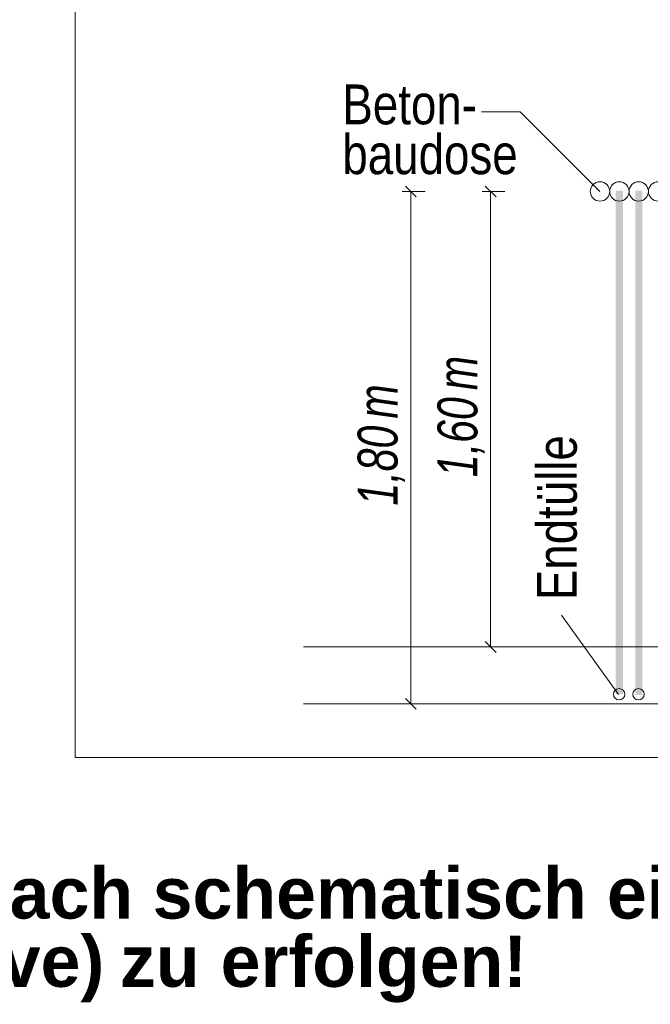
# Model space of a CAD drawing. Extents: x -620 to 3480, y 62 to 1102.
# Tile 203 of 256: x 194 to 216, y 760 to 795. Entities that reach past the tile are written whole.
import ezdxf
from ezdxf.lldxf.tags import DXFTag

# ---------------------------------------------------------------- set-up
doc = ezdxf.new("R2010")
doc.units = 0
doc.layers.get('0').update_dxf_attribs({"lineweight": 13})
for name, color, linetype, lineweight, true_color in [('E_Aussparung Bemaßung-A06G9STT8I', 5, 'Continuous', 9, 0x0000ff), ('E_Betonbaudose', 1, 'Continuous', 13, 0xff0000), ('E_Detail_Beschriftung', 7, 'Continuous', 13, 0x009900)]:
    doc.layers.add(name, color=color, linetype=linetype, lineweight=lineweight, true_color=true_color)
doc.layers.add('E_Detail_Linie_Text_Bem', color=7, linetype='Continuous', lineweight=13)
doc.styles.get("Standard").update_dxf_attribs({"font": 'ARIALN.TTF'})
tags = doc.linetypes.add('fein_strichliert-A06G9STX8I', pattern=[4, 1, -2, 1]).pattern_tags.tags
tags[8:9] = [DXFTag(74, 4), DXFTag(75, 0), DXFTag(340, '0'), DXFTag(46, 0.0), DXFTag(50, 0.0), DXFTag(44, 0.0), DXFTag(45, 0.0)]
tags[6:7] = [DXFTag(74, 4), DXFTag(75, 0), DXFTag(340, '0'), DXFTag(46, 0.0), DXFTag(50, 0.0), DXFTag(44, 0.0), DXFTag(45, 0.0)]
tags[4:5] = [DXFTag(74, 4), DXFTag(75, 0), DXFTag(340, '0'), DXFTag(46, 0.0), DXFTag(50, 0.0), DXFTag(44, 0.0), DXFTag(45, 0.0)]

# ---------------------------------------------------------------- blocks, each defined once
blk = doc.blocks.new('Referenz-A06G9STY8I')
at = {"layer": 'E_Aussparung Bemaßung-A06G9STT8I', "linetype": 'Continuous', "ltscale": 0.13}
for p, q in [((207.079, 789.166), (207.461, 788.784)), ((209.879, 789.166), (210.261, 788.784)), ((206.97, 788.975), (207.77, 788.975)), ((207.27, 770.975), (207.27, 788.975)), ((209.77, 788.975), (210.57, 788.975)), ((210.07, 772.975), (210.07, 788.975)), ((209.879, 773.166), (210.261, 772.784)), ((210.37, 772.975), (209.57, 772.975)), ((207.079, 771.166), (207.461, 770.784)), ((206.97, 770.975), (207.77, 770.975))]:
    blk.add_line(p, q, dxfattribs=at)
at = {"layer": 'E_Betonbaudose', "linetype": 'Continuous', "ltscale": 0.13}
for centre, radius in [((213.907, 788.975), 0.34), ((214.587, 788.975), 0.34), ((215.267, 788.975), 0.34), ((215.947, 788.975), 0.34), ((214.578, 771.311), 0.2), ((215.258, 771.311), 0.2)]:
    blk.add_circle(centre, radius, dxfattribs=at)
at = {"layer": 'E_Detail_Linie_Text_Bem', "linetype": 'fein_strichliert-A06G9STX8I', "ltscale": 0.65}
for p, q in [((195.486, 830.402), (195.486, 769.085)), ((195.486, 769.085), (255.229, 769.085))]:
    blk.add_line(p, q, dxfattribs=at)
at = {"layer": 'E_Detail_Linie_Text_Bem', "color": 0, "linetype": 'Continuous', "ltscale": 0.13}
for p, q in [((209.748, 791.77), (211.107, 791.77)), ((211.107, 791.77), (213.906, 788.971)), ((214.553, 771.305), (212.557, 774.09))]:
    blk.add_line(p, q, dxfattribs=at)
at = {"layer": 'E_Detail_Linie_Text_Bem', "linetype": 'Continuous', "ltscale": 0.13}
for p, q in [((203.502, 772.975), (245.587, 772.975)), ((203.502, 770.975), (246.853, 770.975))]:
    blk.add_line(p, q, dxfattribs=at)
for points in [[(214.712, 789.001), (214.712, 771.315), (214.462, 789), (214.462, 771.315)], [(215.392, 789.001), (215.392, 771.284), (215.142, 789), (215.142, 771.284)]]:
    blk.add_solid(points, dxfattribs=at)
at = {"layer": 'E_Aussparung Bemaßung-A06G9STT8I', "linetype": 'Continuous', "ltscale": 0.13, "char_height": 1.4, "attachment_point": 1, "rotation": 90}
for s, insert in [('{\\W0.9;\\fArial Narrow|b0|i1;m}', (208.203, 781.996)), ('{\\W0.9;\\fArial Narrow|b0|i1;m}', (205.403, 780.996)), ('{\\W0.9;\\fArial Narrow|b0|i1;1,60 }', (208.203, 778.938)), ('{\\W0.9;\\fArial Narrow|b0|i1;1,80 }', (205.403, 777.938))]:
    blk.add_mtext(s, dxfattribs=dict(at, insert=insert))
at = {"layer": 'E_Detail_Beschriftung', "linetype": 'Continuous', "ltscale": 0.13, "char_height": 1.4, "attachment_point": 1}
for s, insert in [('{\\fArial Narrow;Beton-}', (204.866, 792.734)), ('{\\fArial Narrow;baudose}', (204.866, 790.984))]:
    blk.add_mtext(s, dxfattribs=dict(at, insert=insert))
at = {"layer": 'E_Detail_Beschriftung', "linetype": 'Continuous', "ltscale": 0.13, "insert": (211.692, 774.619), "char_height": 1.4, "attachment_point": 1, "rotation": 90}
blk.add_mtext('{\\fArial Narrow;Endtülle}', dxfattribs=at)
at = {"layer": 'E_Detail_Beschriftung', "color": 1, "linetype": 'Continuous', "lineweight": 35, "ltscale": 0.35, "true_color": 0xff0000, "char_height": 1.8, "attachment_point": 1}
for s, insert in [('{\\fArial|b1|i0;einfach}', (188.724, 765.231)), ('{\\fArial|b1|i0;schematisch}', (198.209, 765.231)), ('{\\fArial|b1|i0;eingezeichnet.}', (214.152, 765.231)), ('{\\fArial|b1|i0;Reserve)}', (185.888, 762.833)), ('{\\fArial|b1|i0;erfolgen!}', (200.595, 762.833)), ('{\\fArial|b1|i0;zu}', (197.061, 762.833))]:
    blk.add_mtext(s, dxfattribs=dict(at, insert=insert))

msp = doc.modelspace()

# ---------------------------------------------------------------- block references
at = {"color": 8, "lineweight": 25, "ltscale": 0.25, "true_color": 0x808080}
msp.add_blockref('Referenz-A06G9STY8I', (0, 0), dxfattribs=at)

doc.saveas('drawing.dxf')
